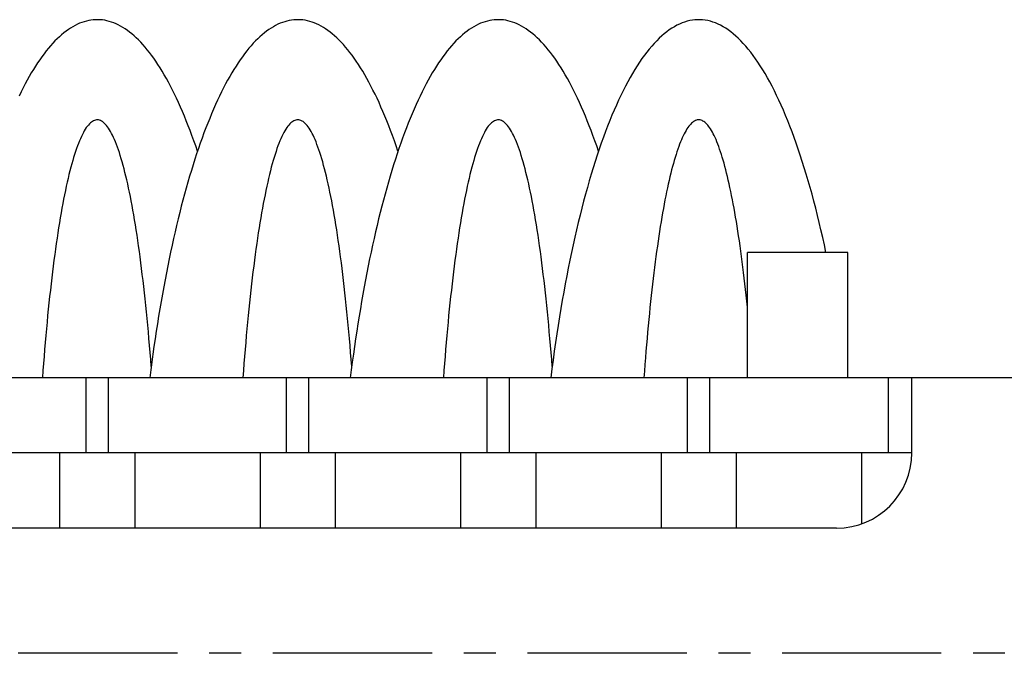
# Model space of a CAD drawing. Extents: x -88 to 325, y 165 to 311.
# Tile 7 of 9: x 154 to 193, y 255 to 281. Entities that reach past the tile are written whole.
import ezdxf

# ---------------------------------------------------------------- set-up
doc = ezdxf.new("R2010")
doc.units = 0
doc.header["$LTSCALE"] = 0.2
doc.linetypes.add('CENTER', pattern=[50.8, 31.75, -6.35, 6.35, -6.35])
doc.layers.get('0').update_dxf_attribs({"linetype": 'CONTINUOUS'})

msp = doc.modelspace()

# ---------------------------------------------------------------- linework, layer by layer
for p, q in [((186.823, 271.403), (182.823, 271.403)), ((182.823, 266.403), (182.823, 271.403)), ((186.823, 266.403), (186.823, 271.403)), ((199.878, 266.403), (144.878, 266.403)), ((156.434, 263.403), (156.434, 266.403)), ((157.323, 263.403), (157.323, 266.403)), ((164.434, 263.403), (164.434, 266.403)), ((165.323, 263.403), (165.323, 266.403)), ((172.434, 263.403), (172.434, 266.403)), ((173.323, 263.403), (173.323, 266.403)), ((180.434, 263.403), (180.434, 266.403)), ((181.323, 263.403), (181.323, 266.403)), ((188.434, 266.403), (188.434, 263.403)), ((189.378, 263.403), (189.378, 266.403)), ((189.378, 263.403), (144.878, 263.403)), ((155.378, 263.403), (155.378, 260.403)), ((158.378, 263.403), (158.378, 260.403)), ((163.378, 263.403), (163.378, 260.403)), ((166.378, 263.403), (166.378, 260.403)), ((171.378, 263.403), (171.378, 260.403)), ((174.378, 263.403), (174.378, 260.403)), ((179.378, 263.403), (179.378, 260.403)), ((182.378, 263.403), (182.378, 260.403)), ((187.378, 263.403), (187.378, 260.574)), ((186.378, 260.403), (144.878, 260.403))]:
    msp.add_line(p, q)
at = {"color": 0, "linetype": 'CENTER'}
msp.add_line((210.878, 255.403), (78.878, 255.403), dxfattribs=at)
for points in [[(160.878, 275.447, 0), (160.806, 275.659, 0), (160.733, 275.868, 0), (160.659, 276.072, 0), (160.584, 276.273, 0), (160.508, 276.47, 0), (160.432, 276.662, 0), (160.355, 276.85, 0), (160.278, 277.035, 0), (160.2, 277.215, 0), (160.121, 277.391, 0), (160.042, 277.562, 0), (159.962, 277.73, 0), (159.881, 277.893, 0), (159.8, 278.051, 0), (159.718, 278.206, 0), (159.636, 278.356, 0), (159.553, 278.501, 0), (159.469, 278.642, 0), (159.386, 278.779, 0), (159.301, 278.911, 0), (159.216, 279.039, 0), (159.131, 279.162, 0), (159.045, 279.28, 0), (158.959, 279.394, 0), (158.873, 279.503, 0), (158.786, 279.608, 0), (158.699, 279.708, 0), (158.611, 279.803, 0), (158.523, 279.893, 0), (158.435, 279.979, 0), (158.346, 280.06, 0), (158.257, 280.136, 0), (158.168, 280.208, 0), (158.079, 280.275, 0), (157.989, 280.337, 0), (157.9, 280.394, 0), (157.81, 280.446, 0), (157.719, 280.493, 0), (157.629, 280.536, 0), (157.539, 280.574, 0), (157.448, 280.607, 0), (157.357, 280.635, 0), (157.266, 280.658, 0), (157.175, 280.677, 0), (157.084, 280.69, 0), (156.993, 280.699, 0), (156.902, 280.702, 0), (156.811, 280.701, 0), (156.72, 280.695, 0), (156.629, 280.684, 0), (156.539, 280.669, 0), (156.448, 280.648, 0), (156.357, 280.622, 0), (156.266, 280.592, 0), (156.176, 280.557, 0), (156.085, 280.517, 0), (155.995, 280.472, 0), (155.905, 280.422, 0), (155.815, 280.367, 0), (155.725, 280.308, 0), (155.636, 280.244, 0), (155.546, 280.175, 0), (155.457, 280.101, 0), (155.369, 280.023, 0), (155.28, 279.939, 0), (155.192, 279.851, 0), (155.104, 279.759, 0), (155.017, 279.661, 0), (154.93, 279.559, 0), (154.843, 279.452, 0), (154.757, 279.341, 0), (154.671, 279.225, 0), (154.585, 279.104, 0), (154.5, 278.979, 0), (154.416, 278.85, 0), (154.332, 278.715, 0), (154.248, 278.577, 0), (154.165, 278.433, 0), (154.082, 278.286, 0), (154, 278.134, 0), (153.919, 277.977, 0), (153.838, 277.817, 0), (153.757, 277.652, 0)], [(168.878, 275.447, 0), (168.806, 275.659, 0), (168.733, 275.868, 0), (168.659, 276.072, 0), (168.584, 276.273, 0), (168.508, 276.47, 0), (168.432, 276.662, 0), (168.355, 276.85, 0), (168.278, 277.035, 0), (168.2, 277.215, 0), (168.121, 277.391, 0), (168.042, 277.562, 0), (167.962, 277.73, 0), (167.881, 277.893, 0), (167.8, 278.051, 0), (167.718, 278.206, 0), (167.636, 278.356, 0), (167.553, 278.501, 0), (167.469, 278.642, 0), (167.386, 278.779, 0), (167.301, 278.911, 0), (167.216, 279.039, 0), (167.131, 279.162, 0), (167.045, 279.28, 0), (166.959, 279.394, 0), (166.873, 279.503, 0), (166.786, 279.608, 0), (166.699, 279.708, 0), (166.611, 279.803, 0), (166.523, 279.893, 0), (166.435, 279.979, 0), (166.346, 280.06, 0), (166.257, 280.136, 0), (166.168, 280.208, 0), (166.079, 280.275, 0), (165.989, 280.337, 0), (165.9, 280.394, 0), (165.81, 280.446, 0), (165.719, 280.493, 0), (165.629, 280.536, 0), (165.539, 280.574, 0), (165.448, 280.607, 0), (165.357, 280.635, 0), (165.266, 280.658, 0), (165.175, 280.677, 0), (165.084, 280.69, 0), (164.993, 280.699, 0), (164.902, 280.702, 0), (164.811, 280.701, 0), (164.72, 280.695, 0), (164.629, 280.684, 0), (164.539, 280.669, 0), (164.448, 280.648, 0), (164.357, 280.622, 0), (164.266, 280.592, 0), (164.176, 280.557, 0), (164.085, 280.517, 0), (163.995, 280.472, 0), (163.905, 280.422, 0), (163.815, 280.367, 0), (163.725, 280.308, 0), (163.636, 280.244, 0), (163.546, 280.175, 0), (163.457, 280.101, 0), (163.369, 280.023, 0), (163.28, 279.939, 0), (163.192, 279.851, 0), (163.104, 279.759, 0), (163.017, 279.661, 0), (162.93, 279.559, 0), (162.843, 279.452, 0), (162.757, 279.341, 0), (162.671, 279.225, 0), (162.585, 279.104, 0), (162.5, 278.979, 0), (162.416, 278.85, 0), (162.332, 278.715, 0), (162.248, 278.577, 0), (162.165, 278.433, 0), (162.082, 278.286, 0), (162, 278.134, 0), (161.919, 277.977, 0), (161.838, 277.817, 0), (161.757, 277.652, 0), (161.678, 277.482, 0), (161.599, 277.309, 0), (161.52, 277.131, 0), (161.442, 276.949, 0), (161.365, 276.762, 0), (161.289, 276.572, 0), (161.213, 276.378, 0), (161.138, 276.179, 0), (161.063, 275.977, 0), (160.99, 275.77, 0), (160.917, 275.56, 0), (160.845, 275.346, 0), (160.773, 275.128, 0), (160.703, 274.906, 0), (160.633, 274.68, 0), (160.564, 274.451, 0), (160.496, 274.218, 0), (160.429, 273.981, 0), (160.362, 273.741, 0), (160.297, 273.497, 0), (160.232, 273.25, 0), (160.168, 272.999, 0), (160.105, 272.745, 0), (160.043, 272.488, 0), (159.982, 272.227, 0), (159.922, 271.963, 0), (159.863, 271.696, 0), (159.805, 271.426, 0), (159.748, 271.152, 0), (159.692, 270.876, 0), (159.637, 270.596, 0), (159.582, 270.314, 0), (159.529, 270.029, 0), (159.477, 269.741, 0), (159.426, 269.45, 0), (159.376, 269.156, 0), (159.327, 268.86, 0), (159.279, 268.562, 0), (159.232, 268.26, 0), (159.187, 267.956, 0), (159.142, 267.65, 0), (159.099, 267.342, 0), (159.056, 267.031, 0), (159.015, 266.718, 0), (158.975, 266.403, 0)], [(176.878, 275.447, 0), (176.806, 275.659, 0), (176.733, 275.868, 0), (176.659, 276.072, 0), (176.584, 276.273, 0), (176.508, 276.47, 0), (176.432, 276.662, 0), (176.355, 276.85, 0), (176.278, 277.035, 0), (176.2, 277.215, 0), (176.121, 277.391, 0), (176.042, 277.562, 0), (175.962, 277.73, 0), (175.881, 277.893, 0), (175.8, 278.051, 0), (175.718, 278.206, 0), (175.636, 278.356, 0), (175.553, 278.501, 0), (175.469, 278.642, 0), (175.386, 278.779, 0), (175.301, 278.911, 0), (175.216, 279.039, 0), (175.131, 279.162, 0), (175.045, 279.28, 0), (174.959, 279.394, 0), (174.873, 279.503, 0), (174.786, 279.608, 0), (174.699, 279.708, 0), (174.611, 279.803, 0), (174.523, 279.893, 0), (174.435, 279.979, 0), (174.346, 280.06, 0), (174.257, 280.136, 0), (174.168, 280.208, 0), (174.079, 280.275, 0), (173.989, 280.337, 0), (173.9, 280.394, 0), (173.81, 280.446, 0), (173.719, 280.493, 0), (173.629, 280.536, 0), (173.539, 280.574, 0), (173.448, 280.607, 0), (173.357, 280.635, 0), (173.266, 280.658, 0), (173.175, 280.677, 0), (173.084, 280.69, 0), (172.993, 280.699, 0), (172.902, 280.702, 0), (172.811, 280.701, 0), (172.72, 280.695, 0), (172.629, 280.684, 0), (172.539, 280.669, 0), (172.448, 280.648, 0), (172.357, 280.622, 0), (172.266, 280.592, 0), (172.176, 280.557, 0), (172.085, 280.517, 0), (171.995, 280.472, 0), (171.905, 280.422, 0), (171.815, 280.367, 0), (171.725, 280.308, 0), (171.636, 280.244, 0), (171.546, 280.175, 0), (171.457, 280.101, 0), (171.369, 280.023, 0), (171.28, 279.939, 0), (171.192, 279.851, 0), (171.104, 279.759, 0), (171.017, 279.661, 0), (170.93, 279.559, 0), (170.843, 279.452, 0), (170.757, 279.341, 0), (170.671, 279.225, 0), (170.585, 279.104, 0), (170.5, 278.979, 0), (170.416, 278.85, 0), (170.332, 278.715, 0), (170.248, 278.577, 0), (170.165, 278.433, 0), (170.082, 278.286, 0), (170, 278.134, 0), (169.919, 277.977, 0), (169.838, 277.817, 0), (169.757, 277.652, 0), (169.678, 277.482, 0), (169.599, 277.309, 0), (169.52, 277.131, 0), (169.442, 276.949, 0), (169.365, 276.762, 0), (169.289, 276.572, 0), (169.213, 276.378, 0), (169.138, 276.179, 0), (169.063, 275.977, 0), (168.99, 275.77, 0), (168.917, 275.56, 0), (168.845, 275.346, 0), (168.773, 275.128, 0), (168.703, 274.906, 0), (168.633, 274.68, 0), (168.564, 274.451, 0), (168.496, 274.218, 0), (168.429, 273.981, 0), (168.362, 273.741, 0), (168.297, 273.497, 0), (168.232, 273.25, 0), (168.168, 272.999, 0), (168.105, 272.745, 0), (168.043, 272.488, 0), (167.982, 272.227, 0), (167.922, 271.963, 0), (167.863, 271.696, 0), (167.805, 271.426, 0), (167.748, 271.152, 0), (167.692, 270.876, 0), (167.637, 270.596, 0), (167.582, 270.314, 0), (167.529, 270.029, 0), (167.477, 269.741, 0), (167.426, 269.45, 0), (167.376, 269.156, 0), (167.327, 268.86, 0), (167.279, 268.562, 0), (167.232, 268.26, 0), (167.187, 267.956, 0), (167.142, 267.65, 0), (167.099, 267.342, 0), (167.056, 267.031, 0), (167.015, 266.718, 0), (166.975, 266.403, 0)], [(185.956, 271.403, 0), (185.891, 271.708, 0), (185.824, 272.009, 0), (185.756, 272.306, 0), (185.687, 272.6, 0), (185.616, 272.888, 0), (185.545, 273.173, 0), (185.472, 273.453, 0), (185.398, 273.729, 0), (185.323, 274, 0), (185.247, 274.267, 0), (185.17, 274.529, 0), (185.091, 274.786, 0), (185.012, 275.039, 0), (184.932, 275.286, 0), (184.85, 275.529, 0), (184.768, 275.767, 0), (184.685, 276, 0), (184.601, 276.228, 0), (184.516, 276.451, 0), (184.43, 276.668, 0), (184.343, 276.88, 0), (184.255, 277.087, 0), (184.167, 277.289, 0), (184.077, 277.485, 0), (183.987, 277.676, 0), (183.896, 277.862, 0), (183.805, 278.042, 0), (183.713, 278.216, 0), (183.619, 278.385, 0), (183.526, 278.548, 0), (183.431, 278.705, 0), (183.336, 278.857, 0), (183.241, 279.003, 0), (183.145, 279.143, 0), (183.048, 279.277, 0), (182.951, 279.405, 0), (182.853, 279.528, 0), (182.755, 279.644, 0), (182.656, 279.755, 0), (182.557, 279.859, 0), (182.457, 279.958, 0), (182.357, 280.05, 0), (182.257, 280.137, 0), (182.156, 280.217, 0), (182.055, 280.291, 0), (181.954, 280.36, 0), (181.852, 280.422, 0), (181.751, 280.478, 0), (181.649, 280.527, 0), (181.546, 280.571, 0), (181.444, 280.608, 0), (181.342, 280.639, 0), (181.239, 280.664, 0), (181.136, 280.683, 0), (181.034, 280.695, 0), (180.931, 280.702, 0), (180.828, 280.702, 0), (180.725, 280.696, 0), (180.623, 280.683, 0), (180.52, 280.665, 0), (180.417, 280.64, 0), (180.315, 280.609, 0), (180.212, 280.572, 0), (180.11, 280.528, 0), (180.008, 280.479, 0), (179.907, 280.423, 0), (179.805, 280.361, 0), (179.704, 280.293, 0), (179.603, 280.219, 0), (179.502, 280.139, 0), (179.402, 280.052, 0), (179.302, 279.96, 0), (179.202, 279.862, 0), (179.103, 279.757, 0), (179.004, 279.647, 0), (178.906, 279.53, 0), (178.808, 279.408, 0), (178.711, 279.28, 0), (178.614, 279.146, 0), (178.518, 279.006, 0), (178.422, 278.86, 0), (178.327, 278.708, 0), (178.233, 278.551, 0), (178.139, 278.388, 0), (178.046, 278.22, 0), (177.954, 278.046, 0), (177.862, 277.866, 0), (177.771, 277.68, 0), (177.681, 277.49, 0), (177.592, 277.294, 0), (177.503, 277.092, 0), (177.416, 276.885, 0), (177.329, 276.673, 0), (177.243, 276.455, 0), (177.158, 276.233, 0), (177.074, 276.005, 0), (176.99, 275.772, 0), (176.908, 275.535, 0), (176.827, 275.292, 0), (176.746, 275.044, 0), (176.667, 274.792, 0), (176.589, 274.535, 0), (176.512, 274.273, 0), (176.435, 274.006, 0), (176.36, 273.735, 0), (176.287, 273.459, 0), (176.214, 273.179, 0), (176.142, 272.895, 0), (176.072, 272.606, 0), (176.002, 272.313, 0), (175.934, 272.016, 0), (175.867, 271.715, 0), (175.802, 271.409, 0), (175.737, 271.1, 0), (175.674, 270.787, 0), (175.612, 270.47, 0), (175.552, 270.15, 0), (175.492, 269.826, 0), (175.434, 269.498, 0), (175.378, 269.167, 0), (175.323, 268.832, 0), (175.269, 268.494, 0), (175.216, 268.153, 0), (175.165, 267.809, 0), (175.115, 267.462, 0), (175.067, 267.112, 0), (175.02, 266.758, 0), (174.975, 266.403, 0)], [(159.033, 266.856, 0), (159.011, 267.139, 0), (158.988, 267.42, 0), (158.965, 267.697, 0), (158.941, 267.972, 0), (158.917, 268.243, 0), (158.893, 268.511, 0), (158.867, 268.776, 0), (158.842, 269.037, 0), (158.815, 269.295, 0), (158.789, 269.55, 0), (158.762, 269.801, 0), (158.734, 270.048, 0), (158.706, 270.292, 0), (158.677, 270.531, 0), (158.648, 270.767, 0), (158.619, 270.999, 0), (158.589, 271.228, 0), (158.559, 271.452, 0), (158.528, 271.672, 0), (158.497, 271.888, 0), (158.465, 272.1, 0), (158.433, 272.308, 0), (158.401, 272.511, 0), (158.368, 272.711, 0), (158.335, 272.905, 0), (158.301, 273.096, 0), (158.267, 273.282, 0), (158.233, 273.463, 0), (158.199, 273.64, 0), (158.164, 273.812, 0), (158.128, 273.98, 0), (158.093, 274.143, 0), (158.057, 274.301, 0), (158.021, 274.455, 0), (157.985, 274.604, 0), (157.948, 274.747, 0), (157.911, 274.886, 0), (157.874, 275.021, 0), (157.836, 275.15, 0), (157.798, 275.274, 0), (157.761, 275.393, 0), (157.722, 275.507, 0), (157.684, 275.616, 0), (157.645, 275.72, 0), (157.607, 275.819, 0), (157.568, 275.913, 0), (157.529, 276.002, 0), (157.489, 276.085, 0), (157.45, 276.163, 0), (157.41, 276.236, 0), (157.37, 276.304, 0), (157.331, 276.366, 0), (157.291, 276.424, 0), (157.251, 276.475, 0), (157.21, 276.522, 0), (157.17, 276.563, 0), (157.13, 276.599, 0), (157.089, 276.63, 0), (157.049, 276.655, 0), (157.008, 276.675, 0), (156.968, 276.689, 0), (156.927, 276.699, 0), (156.887, 276.702, 0), (156.846, 276.701, 0), (156.806, 276.694, 0), (156.765, 276.682, 0), (156.725, 276.664, 0), (156.684, 276.641, 0), (156.644, 276.613, 0), (156.604, 276.579, 0), (156.563, 276.54, 0), (156.523, 276.496, 0), (156.483, 276.446, 0), (156.443, 276.391, 0), (156.403, 276.331, 0), (156.363, 276.265, 0), (156.324, 276.195, 0), (156.284, 276.119, 0), (156.245, 276.037, 0), (156.206, 275.951, 0), (156.166, 275.859, 0), (156.128, 275.763, 0), (156.089, 275.661, 0), (156.05, 275.554, 0), (156.012, 275.442, 0), (155.974, 275.325, 0), (155.936, 275.203, 0), (155.899, 275.076, 0), (155.861, 274.944, 0), (155.824, 274.807, 0), (155.788, 274.665, 0), (155.751, 274.518, 0), (155.715, 274.367, 0), (155.679, 274.21, 0), (155.643, 274.049, 0), (155.608, 273.884, 0), (155.573, 273.713, 0), (155.538, 273.538, 0), (155.504, 273.359, 0), (155.47, 273.175, 0), (155.436, 272.986, 0), (155.403, 272.793, 0), (155.37, 272.596, 0), (155.337, 272.394, 0), (155.305, 272.188, 0), (155.273, 271.978, 0), (155.242, 271.764, 0), (155.211, 271.545, 0), (155.181, 271.323, 0), (155.15, 271.096, 0), (155.121, 270.866, 0), (155.092, 270.631, 0), (155.063, 270.393, 0), (155.035, 270.151, 0), (155.007, 269.905, 0), (154.979, 269.656, 0), (154.952, 269.403, 0), (154.926, 269.147, 0), (154.9, 268.887, 0), (154.875, 268.623, 0), (154.85, 268.357, 0), (154.825, 268.087, 0), (154.801, 267.814, 0), (154.778, 267.537, 0), (154.755, 267.258, 0), (154.733, 266.976, 0), (154.711, 266.691, 0), (154.69, 266.403, 0)], [(167.033, 266.856, 0), (167.011, 267.139, 0), (166.988, 267.42, 0), (166.965, 267.697, 0), (166.941, 267.972, 0), (166.917, 268.243, 0), (166.893, 268.511, 0), (166.867, 268.776, 0), (166.842, 269.037, 0), (166.815, 269.295, 0), (166.789, 269.55, 0), (166.762, 269.801, 0), (166.734, 270.048, 0), (166.706, 270.292, 0), (166.677, 270.531, 0), (166.648, 270.767, 0), (166.619, 270.999, 0), (166.589, 271.228, 0), (166.559, 271.452, 0), (166.528, 271.672, 0), (166.497, 271.888, 0), (166.465, 272.1, 0), (166.433, 272.308, 0), (166.401, 272.511, 0), (166.368, 272.711, 0), (166.335, 272.905, 0), (166.301, 273.096, 0), (166.267, 273.282, 0), (166.233, 273.463, 0), (166.199, 273.64, 0), (166.164, 273.812, 0), (166.128, 273.98, 0), (166.093, 274.143, 0), (166.057, 274.301, 0), (166.021, 274.455, 0), (165.985, 274.604, 0), (165.948, 274.747, 0), (165.911, 274.886, 0), (165.874, 275.021, 0), (165.836, 275.15, 0), (165.798, 275.274, 0), (165.761, 275.393, 0), (165.722, 275.507, 0), (165.684, 275.616, 0), (165.645, 275.72, 0), (165.607, 275.819, 0), (165.568, 275.913, 0), (165.529, 276.002, 0), (165.489, 276.085, 0), (165.45, 276.163, 0), (165.41, 276.236, 0), (165.37, 276.304, 0), (165.331, 276.366, 0), (165.291, 276.424, 0), (165.251, 276.475, 0), (165.21, 276.522, 0), (165.17, 276.563, 0), (165.13, 276.599, 0), (165.089, 276.63, 0), (165.049, 276.655, 0), (165.008, 276.675, 0), (164.968, 276.689, 0), (164.927, 276.699, 0), (164.887, 276.702, 0), (164.846, 276.701, 0), (164.806, 276.694, 0), (164.765, 276.682, 0), (164.725, 276.664, 0), (164.684, 276.641, 0), (164.644, 276.613, 0), (164.604, 276.579, 0), (164.563, 276.54, 0), (164.523, 276.496, 0), (164.483, 276.446, 0), (164.443, 276.391, 0), (164.403, 276.331, 0), (164.363, 276.265, 0), (164.324, 276.195, 0), (164.284, 276.119, 0), (164.245, 276.037, 0), (164.206, 275.951, 0), (164.166, 275.859, 0), (164.128, 275.763, 0), (164.089, 275.661, 0), (164.05, 275.554, 0), (164.012, 275.442, 0), (163.974, 275.325, 0), (163.936, 275.203, 0), (163.899, 275.076, 0), (163.861, 274.944, 0), (163.824, 274.807, 0), (163.788, 274.665, 0), (163.751, 274.518, 0), (163.715, 274.367, 0), (163.679, 274.21, 0), (163.643, 274.049, 0), (163.608, 273.884, 0), (163.573, 273.713, 0), (163.538, 273.538, 0), (163.504, 273.359, 0), (163.47, 273.175, 0), (163.436, 272.986, 0), (163.403, 272.793, 0), (163.37, 272.596, 0), (163.337, 272.394, 0), (163.305, 272.188, 0), (163.273, 271.978, 0), (163.242, 271.764, 0), (163.211, 271.545, 0), (163.181, 271.323, 0), (163.15, 271.096, 0), (163.121, 270.866, 0), (163.092, 270.631, 0), (163.063, 270.393, 0), (163.035, 270.151, 0), (163.007, 269.905, 0), (162.979, 269.656, 0), (162.952, 269.403, 0), (162.926, 269.147, 0), (162.9, 268.887, 0), (162.875, 268.623, 0), (162.85, 268.357, 0), (162.825, 268.087, 0), (162.801, 267.814, 0), (162.778, 267.537, 0), (162.755, 267.258, 0), (162.733, 266.976, 0), (162.711, 266.691, 0), (162.69, 266.403, 0)], [(175.033, 266.856, 0), (175.011, 267.139, 0), (174.988, 267.42, 0), (174.965, 267.697, 0), (174.941, 267.972, 0), (174.917, 268.243, 0), (174.893, 268.511, 0), (174.867, 268.776, 0), (174.842, 269.037, 0), (174.815, 269.295, 0), (174.789, 269.55, 0), (174.762, 269.801, 0), (174.734, 270.048, 0), (174.706, 270.292, 0), (174.677, 270.531, 0), (174.648, 270.767, 0), (174.619, 270.999, 0), (174.589, 271.228, 0), (174.559, 271.452, 0), (174.528, 271.672, 0), (174.497, 271.888, 0), (174.465, 272.1, 0), (174.433, 272.308, 0), (174.401, 272.511, 0), (174.368, 272.711, 0), (174.335, 272.905, 0), (174.301, 273.096, 0), (174.267, 273.282, 0), (174.233, 273.463, 0), (174.199, 273.64, 0), (174.164, 273.812, 0), (174.128, 273.98, 0), (174.093, 274.143, 0), (174.057, 274.301, 0), (174.021, 274.455, 0), (173.985, 274.604, 0), (173.948, 274.747, 0), (173.911, 274.886, 0), (173.874, 275.021, 0), (173.836, 275.15, 0), (173.798, 275.274, 0), (173.761, 275.393, 0), (173.722, 275.507, 0), (173.684, 275.616, 0), (173.645, 275.72, 0), (173.607, 275.819, 0), (173.568, 275.913, 0), (173.529, 276.002, 0), (173.489, 276.085, 0), (173.45, 276.163, 0), (173.41, 276.236, 0), (173.37, 276.304, 0), (173.331, 276.366, 0), (173.291, 276.424, 0), (173.251, 276.475, 0), (173.21, 276.522, 0), (173.17, 276.563, 0), (173.13, 276.599, 0), (173.089, 276.63, 0), (173.049, 276.655, 0), (173.008, 276.675, 0), (172.968, 276.689, 0), (172.927, 276.699, 0), (172.887, 276.702, 0), (172.846, 276.701, 0), (172.806, 276.694, 0), (172.765, 276.682, 0), (172.725, 276.664, 0), (172.684, 276.641, 0), (172.644, 276.613, 0), (172.604, 276.579, 0), (172.563, 276.54, 0), (172.523, 276.496, 0), (172.483, 276.446, 0), (172.443, 276.391, 0), (172.403, 276.331, 0), (172.363, 276.265, 0), (172.324, 276.195, 0), (172.284, 276.119, 0), (172.245, 276.037, 0), (172.206, 275.951, 0), (172.166, 275.859, 0), (172.128, 275.763, 0), (172.089, 275.661, 0), (172.05, 275.554, 0), (172.012, 275.442, 0), (171.974, 275.325, 0), (171.936, 275.203, 0), (171.899, 275.076, 0), (171.861, 274.944, 0), (171.824, 274.807, 0), (171.788, 274.665, 0), (171.751, 274.518, 0), (171.715, 274.367, 0), (171.679, 274.21, 0), (171.643, 274.049, 0), (171.608, 273.884, 0), (171.573, 273.713, 0), (171.538, 273.538, 0), (171.504, 273.359, 0), (171.47, 273.175, 0), (171.436, 272.986, 0), (171.403, 272.793, 0), (171.37, 272.596, 0), (171.337, 272.394, 0), (171.305, 272.188, 0), (171.273, 271.978, 0), (171.242, 271.764, 0), (171.211, 271.545, 0), (171.181, 271.323, 0), (171.15, 271.096, 0), (171.121, 270.866, 0), (171.092, 270.631, 0), (171.063, 270.393, 0), (171.035, 270.151, 0), (171.007, 269.905, 0), (170.979, 269.656, 0), (170.952, 269.403, 0), (170.926, 269.147, 0), (170.9, 268.887, 0), (170.875, 268.623, 0), (170.85, 268.357, 0), (170.825, 268.087, 0), (170.801, 267.814, 0), (170.778, 267.537, 0), (170.755, 267.258, 0), (170.733, 266.976, 0), (170.711, 266.691, 0), (170.69, 266.403, 0)], [(182.823, 269.224, 0), (182.798, 269.462, 0), (182.773, 269.697, 0), (182.747, 269.929, 0), (182.721, 270.158, 0), (182.695, 270.384, 0), (182.668, 270.606, 0), (182.641, 270.825, 0), (182.613, 271.04, 0), (182.586, 271.252, 0), (182.557, 271.461, 0), (182.529, 271.666, 0), (182.5, 271.868, 0), (182.47, 272.066, 0), (182.44, 272.26, 0), (182.41, 272.451, 0), (182.38, 272.638, 0), (182.349, 272.821, 0), (182.318, 273, 0), (182.287, 273.176, 0), (182.255, 273.348, 0), (182.223, 273.515, 0), (182.191, 273.679, 0), (182.158, 273.839, 0), (182.125, 273.995, 0), (182.092, 274.146, 0), (182.059, 274.294, 0), (182.025, 274.437, 0), (181.991, 274.576, 0), (181.957, 274.711, 0), (181.923, 274.842, 0), (181.888, 274.969, 0), (181.853, 275.091, 0), (181.818, 275.209, 0), (181.783, 275.323, 0), (181.748, 275.432, 0), (181.712, 275.537, 0), (181.676, 275.638, 0), (181.64, 275.734, 0), (181.604, 275.826, 0), (181.568, 275.913, 0), (181.531, 275.996, 0), (181.495, 276.074, 0), (181.458, 276.147, 0), (181.421, 276.217, 0), (181.384, 276.281, 0), (181.347, 276.341, 0), (181.31, 276.397, 0), (181.273, 276.448, 0), (181.235, 276.494, 0), (181.198, 276.536, 0), (181.16, 276.573, 0), (181.123, 276.605, 0), (181.085, 276.633, 0), (181.047, 276.656, 0), (181.01, 276.674, 0), (180.972, 276.688, 0), (180.934, 276.697, 0), (180.896, 276.702, 0), (180.858, 276.702, 0), (180.821, 276.697, 0), (180.783, 276.688, 0), (180.745, 276.674, 0), (180.707, 276.655, 0), (180.67, 276.631, 0), (180.632, 276.603, 0), (180.594, 276.571, 0), (180.557, 276.533, 0), (180.52, 276.491, 0), (180.482, 276.445, 0), (180.445, 276.394, 0), (180.408, 276.338, 0), (180.371, 276.278, 0), (180.334, 276.213, 0), (180.297, 276.144, 0), (180.26, 276.07, 0), (180.223, 275.991, 0), (180.187, 275.908, 0), (180.151, 275.821, 0), (180.114, 275.729, 0), (180.079, 275.632, 0), (180.043, 275.532, 0), (180.007, 275.426, 0), (179.972, 275.317, 0), (179.936, 275.203, 0), (179.901, 275.085, 0), (179.867, 274.962, 0), (179.832, 274.835, 0), (179.798, 274.704, 0), (179.764, 274.569, 0), (179.73, 274.429, 0), (179.696, 274.286, 0), (179.663, 274.138, 0), (179.63, 273.986, 0), (179.597, 273.83, 0), (179.564, 273.67, 0), (179.532, 273.506, 0), (179.5, 273.338, 0), (179.468, 273.166, 0), (179.437, 272.991, 0), (179.406, 272.811, 0), (179.375, 272.628, 0), (179.345, 272.441, 0), (179.315, 272.25, 0), (179.285, 272.055, 0), (179.256, 271.857, 0), (179.227, 271.655, 0), (179.198, 271.45, 0), (179.17, 271.241, 0), (179.142, 271.029, 0), (179.114, 270.813, 0), (179.087, 270.594, 0), (179.06, 270.371, 0), (179.034, 270.146, 0), (179.008, 269.917, 0), (178.982, 269.685, 0), (178.957, 269.449, 0), (178.933, 269.211, 0), (178.908, 268.97, 0), (178.884, 268.726, 0), (178.861, 268.478, 0), (178.838, 268.228, 0), (178.816, 267.975, 0), (178.793, 267.72, 0), (178.772, 267.462, 0), (178.751, 267.201, 0), (178.73, 266.937, 0), (178.71, 266.671, 0), (178.69, 266.403, 0)]]:
    msp.add_polyline3d(points)
msp.add_arc((186.378, 263.403), 3, 270, 0)

doc.saveas('drawing.dxf')
